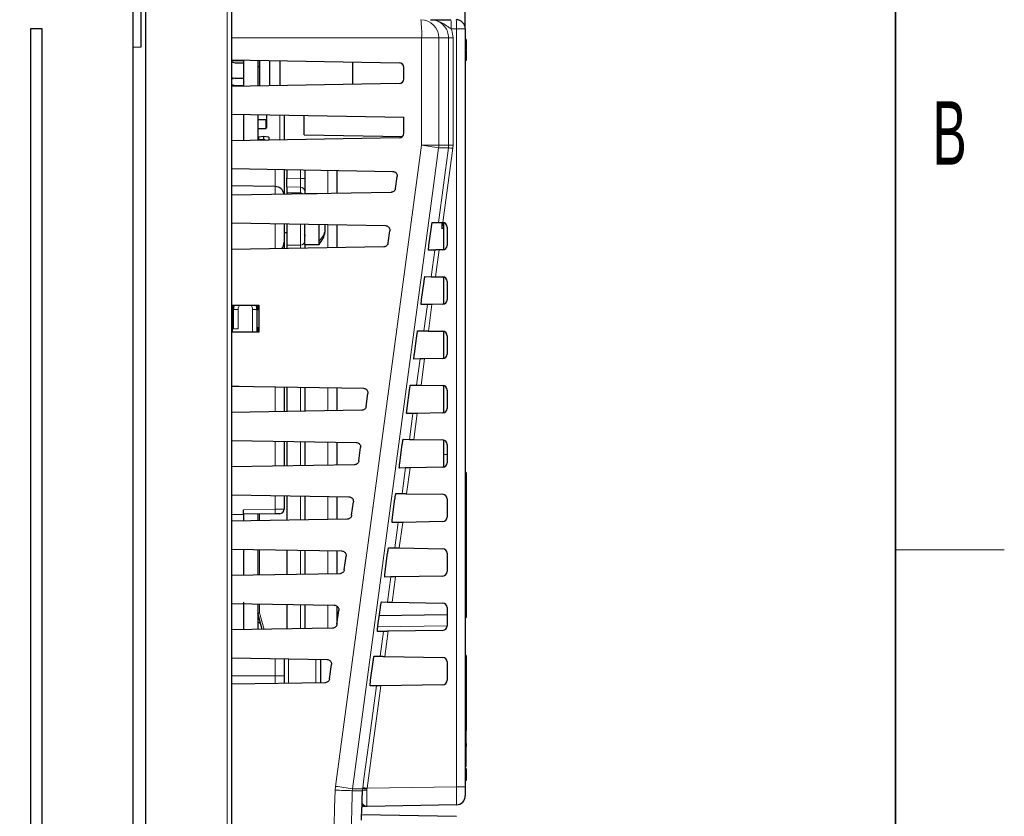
# Model space of a CAD drawing. Header units: millimetres. Extents: x 5 to 418, y 2 to 292.
# Tile 37 of 38: x 360 to 414, y 178 to 222. Entities that reach past the tile are written whole.
import ezdxf

# ---------------------------------------------------------------- set-up
doc = ezdxf.new("R2010")
doc.units = ezdxf.units.MM
doc.layers.add('SLD-0', color=7, linetype='Continuous')
doc.styles.add('SLDTEXTSTYLE0', font='TXT', dxfattribs={"width": 0.605})
doc.dimstyles.new('SLDDIMSTYLE0', dxfattribs={"dimtxt": 3.5, "dimasz": 3.5, "dimexe": 0, "dimexo": 0.0625, "dimgap": 0.875, "dimtad": 1, "dimlfac": 2, "dimrnd": 1e-09, "dimzin": 12, "dimdsep": 46, "dimtxsty": 'SLDTEXTSTYLE0', "dimsah": 1, "dimcen": 0.09, "dimadec": 0, "dimazin": 3, "dimtfac": 1, "dimtofl": 0, "dimtmove": 0, "dimatfit": 3, "dimfxl": 1, "dimfrac": 2, "dimtolj": 1, "dimtzin": 12, "dimarcsym": 0})

# ---------------------------------------------------------------- blocks, each defined once
blk = doc.blocks.new('_D_13')
at = {"layer": 'SLD-0', "color": 7}
for p, q in [((253.745, 244.252), (253.745, 266.467)), ((384.245, 221.002), (384.245, 266.467)), ((253.745, 265.467), (384.245, 265.467))]:
    blk.add_line(p, q, dxfattribs=at)
for points in [[(253.745, 265.467), (257.245, 265.007), (257.245, 265.927)], [(384.245, 265.467), (380.745, 265.927), (380.745, 265.007)]]:
    blk.add_solid(points, dxfattribs=at)
at = {"layer": 'SLD-0', "color": 7, "insert": (314.985, 269.979), "char_height": 3.5, "attachment_point": 1, "style": 'SLDTEXTSTYLE0'}
blk.add_mtext('261', dxfattribs=at)

msp = doc.modelspace()

# ---------------------------------------------------------------- linework, layer by layer
at = {"color": 7, "linetype": 'Continuous', "lineweight": 25}
for p, q in [((365.8951, 222.5018), (365.8951, 115.0018)), ((366.3451, 220.0018), (366.3451, 222.5018)), ((366.5951, 222.5018), (366.5951, 115.0135)), ((371.3451, 222.5018), (371.3451, 115.25)), ((360.8951, 221.0018), (360.2451, 221.0018)), ((360.2451, 221.0018), (360.2451, 116.5018)), ((360.8951, 116.5018), (360.8951, 221.0018)), ((384.2451, 221.0018), (384.2451, 179.1676)), ((384.2951, 220.3999), (384.2451, 220.3999)), ((384.2951, 220.3999), (384.2951, 219.8499)), ((365.8951, 219.9939), (366.3451, 220.0018)), ((384.2951, 219.8499), (384.2451, 219.8499)), ((384.2951, 219.7999), (384.2451, 219.7999)), ((384.2951, 219.7999), (384.2951, 219.8499)), ((384.2951, 219.7999), (384.2951, 219.2499)), ((371.3451, 219.2843), (380.5995, 219.1228)), ((371.3451, 219.2518), (371.9952, 219.2518)), ((371.3451, 219.1804), (371.5452, 219.1268)), ((371.5452, 219.1268), (371.9952, 219.1268)), ((371.9952, 219.273), (371.9952, 217.8306)), ((372.7952, 219.259), (372.7952, 217.8446)), ((372.8952, 217.8463), (372.8952, 219.2573)), ((373.4552, 217.8561), (373.4552, 219.2475)), ((374.0152, 219.2377), (374.0152, 217.8658)), ((378.0452, 217.9362), (378.0452, 219.1674)), ((384.2951, 219.2499), (384.2451, 219.2499)), ((384.2951, 219.2475), (384.2451, 219.2475)), ((384.2951, 219.2406), (384.2451, 219.2406)), ((372.7952, 218.9268), (372.8952, 218.9268)), ((380.8451, 218.2307), (380.8451, 218.8728)), ((371.49, 218.262), (371.3451, 218.2875)), ((371.5452, 218.2768), (371.3451, 218.2232)), ((380.5995, 217.9808), (371.3451, 217.8192)), ((371.5452, 218.2768), (371.9952, 218.2768)), ((371.3451, 217.9304), (371.5452, 217.8768)), ((371.5452, 217.8768), (371.9952, 217.8768)), ((371.8952, 217.8768), (371.8952, 217.8288)), ((372.7952, 217.8768), (372.8952, 217.8768)), ((371.3451, 216.2843), (380.8451, 216.1185)), ((371.9952, 216.273), (371.9952, 214.8306)), ((372.7952, 216.259), (372.7952, 214.8446)), ((372.7952, 216.0018), (373.2452, 216.0018)), ((373.2452, 215.5018), (373.2452, 216.0018)), ((373.2952, 215.5518), (373.2952, 216.2503)), ((374.2451, 216.2337), (374.2451, 214.8699)), ((375.3451, 215.1518), (375.3451, 216.2145)), ((380.8451, 215.2307), (380.8451, 216.1185)), ((372.7952, 215.5018), (373.2452, 215.5018)), ((373.2452, 215.5518), (373.2952, 215.5518)), ((380.5995, 214.9808), (371.3451, 214.8192)), ((373.1952, 214.8768), (372.7952, 214.8768)), ((373.1202, 215.0618), (372.8452, 215.0133)), ((372.8452, 214.8768), (372.8452, 215.0133)), ((373.1202, 214.8768), (373.1202, 215.0618)), ((373.3952, 215.0133), (373.1202, 215.0618)), ((373.1952, 214.8515), (373.1952, 214.8768)), ((373.1952, 214.8768), (373.3255, 214.8538)), ((373.3952, 215.0133), (373.3952, 214.855)), ((375.3451, 215.1518), (380.7749, 215.057)), ((371.3451, 213.2843), (380.2349, 213.1292)), ((374.2451, 213.2337), (374.2451, 211.8699)), ((374.3952, 213.2311), (374.3952, 212.7531)), ((375.3952, 213.2136), (375.3952, 212.743)), ((377.1452, 213.1831), (377.1452, 211.9205)), ((374.3952, 212.2703), (374.3952, 212.7531)), ((375.3952, 212.743), (375.3952, 212.0187)), ((380.3913, 212.1897), (380.4796, 212.846)), ((373.7539, 212.2894), (371.3451, 212.3314)), ((374.3952, 212.2703), (374.3952, 211.9507)), ((375.3952, 212.0187), (375.3952, 211.9018)), ((380.1467, 211.9729), (371.3451, 211.8192)), ((374.3952, 211.9507), (374.3952, 211.8725)), ((375.3952, 211.9018), (376.0741, 211.9018)), ((375.3952, 211.8899), (375.3952, 211.9018)), ((371.3451, 210.2843), (379.8325, 210.1362)), ((374.2451, 210.2337), (374.2451, 209.2141)), ((374.3952, 210.2311), (374.3952, 209.0529)), ((375.3952, 209.1018), (375.3952, 210.2136)), ((376.1802, 209.2894), (376.1802, 210.1999)), ((376.5052, 209.8956), (376.5052, 210.1943)), ((376.5052, 209.8018), (376.5052, 209.8956)), ((377.1452, 210.1831), (377.1452, 208.9205)), ((379.987, 209.1827), (380.0771, 209.853)), ((382.2387, 209.0518), (382.3728, 210.0518)), ((382.4215, 210.3162), (382.7612, 210.3102)), ((382.9326, 209.9933), (383.0451, 209.9933)), ((382.9451, 210.307), (382.9451, 210.252)), ((382.9451, 210.252), (383.0451, 210.252)), ((382.9451, 210.252), (382.9451, 210.1976)), ((382.9451, 210.1976), (383.0451, 210.1976)), ((382.9451, 210.1976), (382.9451, 210.1592)), ((382.9451, 210.1592), (383.0451, 210.1592)), ((382.9451, 209.9974), (383.0451, 209.9974)), ((382.9451, 209.9974), (382.9451, 209.9973)), ((382.9995, 210.3061), (383.0084, 210.3058)), ((383.0451, 210.3011), (383.0451, 208.8025)), ((383.2451, 210.0561), (383.2451, 209.0475)), ((374.2451, 209.7518), (374.3952, 209.7518)), ((376.1802, 209.1018), (376.1802, 209.2894)), ((379.7424, 208.9658), (371.3451, 208.8192)), ((374.2451, 209.2141), (374.2451, 208.8699)), ((374.3952, 209.0529), (374.3952, 208.8725)), ((375.3952, 209.1018), (376.1802, 209.1018)), ((375.3952, 209.1018), (375.3952, 208.9849)), ((375.3952, 208.9849), (375.3952, 208.8899)), ((382.5575, 208.7898), (382.2162, 208.7838)), ((382.7884, 208.7938), (382.8059, 208.7941)), ((382.9995, 208.7975), (382.8059, 208.7941)), ((382.0205, 207.3232), (382.3603, 207.3172)), ((382.6075, 207.3129), (382.59, 207.3132)), ((382.6075, 207.3129), (382.9995, 207.3061)), ((383.0451, 207.3011), (383.0451, 205.8025)), ((381.8365, 206.0518), (381.9705, 207.0518)), ((383.2451, 207.0561), (383.2451, 206.0475)), ((371.3951, 205.7518), (372.8465, 205.7532)), ((371.3951, 204.2517), (371.3951, 205.7518)), ((371.3951, 205.6679), (371.4652, 205.6679)), ((371.3951, 205.4876), (371.4451, 205.4884)), ((371.4451, 204.4266), (371.4451, 205.5139)), ((372.7451, 205.5111), (372.8465, 205.5129)), ((372.7451, 205.5122), (372.7451, 204.2505)), ((372.7952, 205.7531), (372.7952, 205.512)), ((372.8465, 205.7532), (372.8465, 204.2504)), ((382.1547, 205.7828), (381.8133, 205.7768)), ((382.3856, 205.7868), (382.4031, 205.7871)), ((382.9995, 205.7975), (382.4031, 205.7871)), ((371.4451, 204.5151), (371.3951, 204.516)), ((371.6995, 204.4311), (371.3951, 204.4258)), ((372.8465, 204.4907), (372.7451, 204.4924)), ((372.7952, 204.4916), (372.7952, 204.2505)), ((372.8465, 204.2504), (371.3951, 204.2517)), ((381.4342, 203.0518), (381.5683, 204.0518)), ((381.6195, 204.3302), (381.9594, 204.3242)), ((382.2065, 204.3199), (382.1891, 204.3202)), ((382.2065, 204.3199), (382.9995, 204.3061)), ((383.0451, 204.3011), (383.0451, 202.8025)), ((383.2451, 204.0561), (383.2451, 203.0475)), ((381.7519, 202.7757), (381.4105, 202.7698)), ((381.9828, 202.7798), (382.0003, 202.7801)), ((382.9995, 202.7975), (382.0003, 202.7801)), ((371.3451, 201.2843), (378.6252, 201.1573)), ((374.2451, 201.2337), (374.2451, 199.8699)), ((374.3952, 201.2311), (374.3952, 199.8725)), ((375.3952, 201.2136), (375.3952, 199.8899)), ((377.1452, 201.1831), (377.1452, 199.9205)), ((381.2186, 201.3372), (381.5584, 201.3312)), ((381.8056, 201.3269), (381.7882, 201.3272)), ((381.8056, 201.3269), (382.9995, 201.3061)), ((383.0451, 201.3011), (383.0451, 199.8025)), ((378.774, 200.1615), (378.8698, 200.8741)), ((381.0319, 200.0518), (381.166, 201.0518)), ((383.2451, 201.0561), (383.2451, 200.0475)), ((378.5294, 199.9446), (371.3451, 199.8192)), ((381.3491, 199.7687), (381.0076, 199.7627)), ((381.58, 199.7727), (381.5975, 199.773)), ((382.9995, 199.7975), (381.5975, 199.773)), ((371.3451, 198.2843), (378.2227, 198.1643)), ((374.2451, 198.2337), (374.2451, 196.8699)), ((374.3952, 198.2311), (374.3952, 196.8725)), ((375.3952, 198.2136), (375.3952, 196.8899)), ((377.1452, 198.1831), (377.1452, 196.9205)), ((378.3697, 197.1544), (378.4674, 197.8811)), ((380.6296, 197.0518), (380.7637, 198.0518)), ((380.8176, 198.3442), (381.1575, 198.3382)), ((381.4047, 198.3339), (381.3873, 198.3342)), ((381.4047, 198.3339), (382.9995, 198.3061)), ((383.0451, 198.3011), (383.0451, 197.5018)), ((383.2451, 198.0561), (383.2451, 197.0475)), ((383.0451, 197.5018), (383.0451, 196.8025)), ((378.125, 196.9376), (371.3451, 196.8192)), ((380.9463, 196.7617), (380.6048, 196.7557)), ((381.1772, 196.7657), (381.1946, 196.766)), ((382.9995, 196.7975), (381.1946, 196.766)), ((384.2951, 196.5018), (384.2451, 196.5018)), ((384.2951, 196.5018), (384.2951, 196.0018)), ((384.2951, 196.0018), (384.2951, 189.0018)), ((371.3451, 195.2843), (377.8203, 195.1713)), ((374.2451, 195.2337), (374.2451, 194.4867)), ((374.3952, 195.2311), (374.3952, 193.8725)), ((375.3952, 195.2136), (375.3952, 193.8899)), ((377.1452, 195.1831), (377.1452, 193.9205)), ((380.4166, 195.3512), (380.7566, 195.3452)), ((381.0038, 195.3409), (380.9863, 195.3412)), ((381.0038, 195.3409), (382.9995, 195.3061)), ((377.9653, 194.1474), (378.0649, 194.8882)), ((380.2274, 194.0518), (380.3615, 195.0518)), ((383.2451, 195.0561), (383.2451, 194.0475)), ((371.3451, 194.1971), (371.9951, 194.2018)), ((371.9951, 194.2018), (371.9951, 194.4517)), ((373.7539, 194.2325), (371.9951, 194.2018)), ((371.9951, 194.2018), (371.9951, 193.8306)), ((371.9952, 194.2018), (371.9952, 193.8306)), ((372.7952, 194.2158), (372.7952, 193.8446)), ((373.9995, 194.2368), (373.7539, 194.2325)), ((377.7207, 193.9305), (371.3451, 193.8192)), ((380.5435, 193.7546), (380.2019, 193.7487)), ((380.7743, 193.7587), (380.7918, 193.759)), ((382.9995, 193.7975), (380.7918, 193.759)), ((371.3451, 192.2843), (377.4178, 192.1783)), ((371.9951, 192.273), (371.9951, 190.8306)), ((371.9952, 192.273), (371.9952, 190.8306)), ((372.7952, 192.259), (372.7952, 190.8446)), ((374.3952, 192.2311), (374.3952, 190.8725)), ((375.3952, 192.2136), (375.3952, 190.8899)), ((377.1452, 192.1831), (377.1452, 190.9205)), ((377.561, 191.1403), (377.6625, 191.8952)), ((379.8251, 191.0518), (379.9592, 192.0518)), ((380.0157, 192.3582), (380.3557, 192.3522)), ((380.6028, 192.3479), (380.5854, 192.3482)), ((380.6028, 192.3479), (382.9995, 192.3061)), ((383.2451, 192.0561), (383.2451, 191.0475)), ((377.3163, 190.9235), (371.3451, 190.8192)), ((382.9995, 190.7975), (380.389, 190.7519)), ((380.1407, 190.7476), (379.7991, 190.7416)), ((380.3715, 190.7516), (380.389, 190.7519)), ((371.3451, 189.2843), (377.0154, 189.1854)), ((371.9951, 189.3518), (371.9951, 187.8306)), ((371.9952, 189.273), (371.9952, 187.8306)), ((372.7952, 189.259), (372.7952, 187.8446)), ((374.3952, 189.2311), (374.3952, 187.8725)), ((375.3952, 189.2136), (375.3952, 187.8899)), ((379.6147, 189.3652), (379.9547, 189.3592)), ((380.2019, 189.3549), (380.1845, 189.3552)), ((380.2019, 189.3549), (382.9995, 189.3061)), ((371.9951, 188.7668), (371.9952, 188.7668)), ((373.0372, 187.8488), (372.7986, 188.7391)), ((377.1452, 189.1427), (377.1452, 188.0968)), ((377.1566, 188.1332), (377.26, 188.9022)), ((379.4228, 188.0518), (379.5569, 189.0518)), ((383.2451, 188.6589), (379.4955, 188.5934)), ((383.2451, 189.0561), (383.2451, 188.0475)), ((384.2951, 189.0018), (384.2951, 188.5018)), ((372.7952, 188.4779), (372.8587, 188.4779)), ((372.7952, 188.4381), (372.8793, 188.4381)), ((372.7952, 188.2268), (372.9359, 188.2268)), ((372.8587, 188.4779), (372.8587, 188.5148)), ((372.8587, 188.4879), (372.8663, 188.4866)), ((384.2951, 188.5018), (384.2451, 188.5018)), ((376.912, 187.9164), (371.3451, 187.8192)), ((379.7379, 187.7406), (379.3962, 187.7346)), ((382.9995, 187.7975), (379.9862, 187.7449)), ((371.3451, 186.2843), (376.6129, 186.1924)), ((374.2451, 186.2337), (374.2451, 185.2873)), ((376.2451, 186.1988), (376.2451, 184.9048)), ((376.7523, 185.1262), (376.8575, 185.9092)), ((379.0205, 185.0518), (379.1546, 186.0518)), ((379.2137, 186.3722), (379.5538, 186.3662)), ((379.801, 186.3619), (382.9995, 186.3061)), ((383.2451, 186.0561), (383.2451, 185.0475)), ((384.2951, 186.4018), (384.2451, 186.4018)), ((384.2951, 186.4018), (384.2951, 186.1643)), ((384.2951, 186.1643), (384.2951, 182.2672)), ((376.5076, 184.9094), (371.3451, 184.8192)), ((374.2451, 185.2873), (374.2451, 184.8699)), ((379.3351, 184.7335), (378.9934, 184.7276)), ((382.9995, 184.7975), (379.5834, 184.7379)), ((384.2951, 181.5547), (384.2951, 182.2672)), ((384.2951, 181.5547), (384.2451, 181.5547)), ((384.2951, 181.5547), (384.2951, 181.3797)), ((384.2951, 181.3797), (384.2451, 181.3797)), ((384.2951, 180.2797), (384.2951, 181.3797)), ((384.2951, 180.2797), (384.2451, 180.2797)), ((384.2951, 180.2656), (384.2451, 180.2656)), ((384.2951, 180.1781), (384.2951, 180.0018)), ((384.2951, 180.0018), (384.2951, 179.5018)), ((384.2951, 179.5018), (384.2451, 179.5018)), ((384.2451, 179.1676), (384.2451, 178.6677)), ((383.7539, 178.1678), (378.8208, 178.0817)), ((378.5227, 177.6259), (383.7539, 177.5346))]:
    msp.add_line(p, q, dxfattribs=at)
at = {"color": 7, "linetype": 'Continuous', "lineweight": 18}
for p, q in [((371.1082, 115.25), (371.1082, 222.5018)), ((383.7539, 221.0018), (383.4637, 221.0018)), ((383.7539, 179.1676), (383.7539, 221.0018)), ((383.7539, 221.0018), (384.2451, 221.0018)), ((381.8357, 220.5018), (371.3451, 220.5018)), ((381.8357, 214.5684), (381.8357, 220.5018)), ((382.7817, 220.5018), (381.8357, 220.5018)), ((382.7817, 220.5018), (382.7817, 214.5684)), ((383.3227, 220.5018), (382.7817, 220.5018)), ((383.3227, 214.5684), (383.3227, 220.5018)), ((383.5682, 220.5018), (383.3227, 220.5018)), ((383.5682, 220.5018), (383.5682, 214.5684)), ((373.9995, 214.8656), (373.9995, 216.238)), ((382.7817, 214.5684), (381.8357, 214.5684)), ((382.7612, 210.3102), (383.3138, 214.4358)), ((383.3138, 214.4358), (382.7729, 214.4358)), ((382.7817, 214.5684), (383.3227, 214.5684)), ((383.5571, 214.4026), (383.0084, 210.3058)), ((383.3138, 214.4358), (383.3227, 214.5684)), ((383.5682, 214.5684), (383.3227, 214.5684)), ((383.5682, 214.5684), (383.5571, 214.4026)), ((373.7539, 212.2894), (373.7539, 213.2423)), ((375.1496, 212.743), (375.1496, 213.2179)), ((376.654, 211.9119), (376.654, 213.1917)), ((374.3952, 212.7531), (375.1496, 212.743)), ((375.1496, 212.743), (375.3952, 212.743)), ((373.7539, 211.8613), (373.7539, 212.2894)), ((375.1496, 212.2602), (374.3952, 212.2703)), ((375.1496, 211.938), (375.1496, 212.2602)), ((375.1496, 211.938), (374.3952, 211.9507)), ((375.1496, 211.8856), (375.1496, 211.938)), ((373.7539, 208.8613), (373.7539, 210.2423)), ((375.1496, 209.0656), (375.1496, 210.2179)), ((376.654, 208.9119), (376.654, 210.1917)), ((375.1496, 209.0656), (374.3952, 209.0529)), ((375.1496, 208.8856), (375.1496, 209.0656)), ((382.3603, 207.3172), (382.5575, 208.7898)), ((382.8059, 208.7941), (382.6075, 207.3129)), ((371.6995, 205.5139), (371.4451, 205.5139)), ((371.6995, 205.5139), (371.6995, 204.4311)), ((372.4995, 204.2507), (372.4995, 205.5122)), ((372.4995, 205.5122), (372.7451, 205.5122)), ((381.9594, 204.3242), (382.1547, 205.7828)), ((382.4031, 205.7871), (382.2065, 204.3199)), ((381.5584, 201.3312), (381.7519, 202.7757)), ((382.0003, 202.7801), (381.8056, 201.3269)), ((371.7707, 201.2769), (371.3451, 201.2695)), ((373.7539, 199.8613), (373.7539, 201.2423)), ((375.1496, 199.8856), (375.1496, 201.2179)), ((376.654, 199.9119), (376.654, 201.1917)), ((381.1575, 198.3382), (381.3491, 199.7687)), ((381.5975, 199.773), (381.4047, 198.3339)), ((373.7539, 196.8613), (373.7539, 198.2423)), ((375.1496, 196.8856), (375.1496, 198.2179)), ((376.654, 196.9119), (376.654, 198.1917)), ((383.0451, 197.5018), (383.2451, 197.5018)), ((380.7566, 195.3452), (380.9463, 196.7617)), ((381.1946, 196.766), (381.0038, 195.3409)), ((384.2951, 196.0018), (384.2451, 196.0018)), ((373.7539, 194.4824), (373.7539, 195.2423)), ((375.1496, 193.8856), (375.1496, 195.2179)), ((376.654, 193.9119), (376.654, 195.1917)), ((371.9951, 194.4517), (373.7539, 194.4824)), ((372.8935, 194.2175), (372.8935, 193.8463)), ((373.7539, 194.4824), (374.2451, 194.4867)), ((380.3557, 192.3522), (380.5435, 193.7546)), ((380.7918, 193.759), (380.6028, 192.3479)), ((372.8935, 192.2573), (372.8935, 190.8463)), ((375.1496, 190.8856), (375.1496, 192.2179)), ((376.654, 190.9119), (376.654, 192.1917)), ((379.9547, 189.3592), (380.1407, 190.7476)), ((380.389, 190.7519), (380.2019, 189.3549)), ((372.8935, 189.2573), (372.8935, 188.765)), ((375.1496, 187.8856), (375.1496, 189.2179)), ((376.654, 187.9119), (376.654, 189.1917)), ((372.8935, 188.765), (372.7952, 188.765)), ((372.8935, 188.765), (373.1385, 187.8505)), ((384.2951, 189.0018), (384.2451, 189.0018)), ((379.4159, 187.997), (383.2451, 188.0501)), ((379.5538, 186.3662), (379.7379, 187.7406)), ((379.9862, 187.7449), (379.801, 186.3619)), ((373.7539, 185.2873), (373.7539, 186.2423)), ((374.4908, 186.2294), (374.4908, 184.8741)), ((375.9995, 184.9005), (375.9995, 186.2031)), ((384.2951, 186.1643), (384.2451, 186.1643)), ((373.7539, 185.2873), (371.3451, 185.2873)), ((373.7539, 184.8613), (373.7539, 185.2873)), ((374.2451, 185.2873), (373.7539, 185.2873)), ((379.5834, 184.7379), (378.8257, 179.0816)), ((384.2951, 182.2672), (384.2451, 182.2672)), ((384.2951, 180.0018), (384.2451, 180.0018)), ((377.0793, 179.1868), (377.0623, 178.9763)), ((378.0079, 178.9489), (378.0165, 179.0542)), ((378.5661, 178.9489), (378.0079, 178.9489)), ((378.0165, 179.0542), (378.5744, 179.0542)), ((378.5661, 178.9489), (378.5744, 179.0542)), ((378.5744, 179.0542), (378.5824, 179.1147)), ((378.8175, 179.0331), (378.8111, 178.9699)), ((378.8257, 179.0816), (378.8175, 179.0331)), ((378.8257, 179.0816), (383.7539, 179.1676)), ((384.2451, 179.1676), (383.7539, 179.1676))]:
    msp.add_line(p, q, dxfattribs=at)
at = {"color": 7, "linetype": 'Continuous', "lineweight": 18, "flags": 128}
for points in [[(377.0793, 179.1868), (379.4567, 196.8713), (381.8357, 214.5684)], [(382.7729, 214.4358), (382.5065, 212.4536), (381.4407, 204.5252), (378.0165, 179.0542)], [(378.5824, 179.1147), (378.6488, 179.6103), (378.9144, 181.5926), (379.3351, 184.7335)]]:
    msp.add_lwpolyline(points, dxfattribs=at)
at = {"color": 7, "linetype": 'Continuous', "lineweight": 18}
for centre, radius, start, end in [((377.0196, 220.7511), 4.8225, 357.0366, 8.95519), ((381.7825, 220.5026), 0.9992, 359.9534, 89.95332), ((376.2948, 221.1267), 7.17, 359.00137, 2.99833), ((376.585, 221.1267), 7.17, 359.00137, 2.99833), ((376.9786, 176.866), 38.014, 81.23249, 82.6592), ((381.7801, 214.5684), 1.0016, 352.39125, 0.00004), ((387.272, 242.5713), 28.4126, 261.99215, 262.4873), ((375.1496, 212.0145), 0.2457, 0.98724, 89.999), ((375.1458, 211.6828), 0.2552, 53.61313, 89.15753), ((375.1496, 209.3113), 0.2457, 270.001, 359.01276), ((375.1605, 208.985), 0.2348, 336.00821, 359.95601), ((372.0495, 205.5139), 0.35, 137.09321, 180), ((372.1495, 205.5122), 0.35, 0, 43.42391), ((370.172, 194.3575), 3.5841, 358.00162, 1.99838), ((374.27, 183.5339), 5.4091, 104.74254, 105.78395), ((372.1928, -5.7693), 184.8098, 88.196866, 88.49015), ((372.2101, 141.4016), 38.0977, 81.23359, 82.65708), ((378.74, 178.3596), 0.6144, 83.36096, 106.44136), ((378.5715, 177.6095), 1.4447, 80.19967, 89.88792), ((382.5446, 207.2798), 28.4424, 261.99229, 262.48692), ((378.4428, 178.2963), 0.2249, 297.7662, 327.94202)]:
    msp.add_arc(centre, radius, start, end, dxfattribs=at)
at = {"color": 7, "linetype": 'Continuous', "lineweight": 25}
for centre, radius, start, end in [((383.7451, 221.0018), 0.5, 0, 90), ((380.5951, 218.8728), 0.25, 0, 89), ((380.5951, 218.2307), 0.25, 271, 0), ((380.5951, 215.2307), 0.25, 271, 0), ((373.7451, 211.7894), 0.5, 9.24322, 89), ((382.9951, 210.0561), 0.25, 0, 86.96883), ((373.7451, 209.2141), 0.5, 316.09762, 0), ((382.9951, 209.0475), 0.25, 271, 0), ((382.9951, 207.0561), 0.25, 0, 89), ((382.9951, 206.0475), 0.25, 271, 0), ((372.0451, 205.5139), 0.6, 156.62907, 180), ((372.1451, 205.5122), 0.6, 360, 23.66707), ((382.9951, 204.0561), 0.25, 0, 89), ((382.9951, 203.0475), 0.25, 271, 0), ((382.9951, 201.0561), 0.25, 0, 89), ((382.9951, 200.0475), 0.25, 271, 0), ((382.9951, 198.0561), 0.25, 0, 89), ((382.9951, 197.0475), 0.25, 271, 0), ((382.9951, 195.0561), 0.25, 0, 89), ((373.9951, 194.4867), 0.25, 271, 0), ((382.9951, 194.0475), 0.25, 271, 0), ((382.9951, 192.0561), 0.25, 0, 89), ((382.9951, 191.0475), 0.25, 271, 0), ((382.9951, 189.0561), 0.25, 0, 89), ((372.8952, 188.765), 0.1, 180, 195), ((382.9951, 188.0475), 0.25, 271, 0), ((382.9951, 186.0561), 0.25, 0, 89), ((382.9951, 185.0475), 0.25, 271, 0), ((383.7451, 178.6677), 0.5, 271, 0)]:
    msp.add_arc(centre, radius, start, end, dxfattribs=at)
at = {"color": 7, "linetype": 'Continuous', "lineweight": 18}
for centre, major_axis, ratio, start_param, end_param in [((375.1452, 212.7432), (-0.0033, 0.5001), 0.0087219, 3.4032168, 4.71198), ((383.7451, 179.1678), (-0.0087, 1), 0.0087242, 3.1416688, 4.7121605)]:
    msp.add_ellipse(centre, major_axis=major_axis, ratio=ratio, start_param=start_param, end_param=end_param, dxfattribs=at)
at = {"color": 7, "linetype": 'Continuous', "lineweight": 25}
for points, knots in [([(382.3212, 221.5018), (382.322, 221.5018), (382.4465, 221.5018), (382.6622, 221.5018), (383.0556, 221.5018), (383.3271, 221.5018), (383.455, 221.5018)], [0, 0, 0, 0, 0.0027358, 0.4256206, 0.7295672, 1, 1, 1, 1]), ([(380.2349, 213.1292), (380.2633, 213.1259), (380.3199, 213.1193), (380.3947, 213.0745), (380.4503, 213.0096), (380.4827, 212.9296), (380.4806, 212.8737), (380.4796, 212.846)], [0, 0, 0, 0, 0.20165256, 0.40332545, 0.60440835, 0.8042902, 1, 1, 1, 1]), ([(380.3913, 212.1897), (380.3849, 212.1623), (380.3719, 212.1075), (380.3194, 212.0392), (380.249, 211.9913), (380.1874, 211.9745), (380.153, 211.9731), (380.1467, 211.9729)], [0, 0, 0, 0, 0.2359147, 0.471797, 0.7085457, 0.9467446, 1, 1, 1, 1]), ([(379.8325, 210.1362), (379.8608, 210.1329), (379.9175, 210.1263), (379.9923, 210.0815), (380.0479, 210.0166), (380.0802, 209.9367), (380.0782, 209.8807), (380.0771, 209.853)], [0, 0, 0, 0, 0.2016552, 0.4033307, 0.6044153, 0.8042968, 1, 1, 1, 1]), ([(382.3728, 210.0518), (382.3744, 210.0635), (382.3801, 210.1051), (382.3905, 210.1747), (382.4031, 210.2479), (382.4136, 210.2983), (382.4192, 210.3152), (382.4211, 210.316), (382.4215, 210.3162)], [0, 0, 0, 0, 0.0850535, 0.30199052, 0.51961151, 0.73676938, 0.95223374, 1, 1, 1, 1]), ([(382.7612, 210.3102), (382.7649, 210.3102), (382.7723, 210.31), (382.8177, 210.3092), (382.8828, 210.3081), (382.9478, 210.307), (382.9877, 210.3063), (382.9995, 210.3061)], [0, 0, 0, 0, 0.225254, 0.4504807, 0.6764687, 0.9039241, 1, 1, 1, 1]), ([(382.9451, 210.1498), (382.9451, 210.1424), (382.9451, 210.1125), (382.9451, 210.0655), (382.9451, 210.0166), (382.9451, 210.0038), (382.9451, 209.9974)], [0, 0, 0, 0, 0.1133479, 0.4582864, 0.7292816, 1, 1, 1, 1]), ([(375.3427, 209.6841), (375.357, 209.6663), (375.3879, 209.6277), (375.3927, 209.5783), (375.3952, 209.5518)], [0, 0, 0, 0, 0.4623604, 1, 1, 1, 1]), ([(376.1802, 209.1027), (376.259, 209.2078), (376.4165, 209.4182), (376.4757, 209.6742), (376.5052, 209.8022)], [0, 0, 0, 0, 0.5, 1, 1, 1, 1]), ([(379.987, 209.1827), (379.9805, 209.1552), (379.9676, 209.1004), (379.915, 209.0322), (379.8447, 208.9843), (379.783, 208.9675), (379.7486, 208.9661), (379.7424, 208.9658)], [0, 0, 0, 0, 0.23591216, 0.47179193, 0.70853945, 0.94673944, 1, 1, 1, 1]), ([(382.2162, 208.7838), (382.2157, 208.7843), (382.2138, 208.7859), (382.2133, 208.8076), (382.2168, 208.8609), (382.2242, 208.9353), (382.2323, 209.003), (382.2375, 209.0422), (382.2387, 209.0518)], [0, 0, 0, 0, 0.08198317, 0.29414664, 0.50565107, 0.71755185, 0.93103295, 1, 1, 1, 1]), ([(382.8059, 208.7941), (382.7772, 208.7936), (382.72, 208.7926), (382.6445, 208.7913), (382.5884, 208.7903), (382.562, 208.7899), (382.5586, 208.7898), (382.5575, 208.7898)], [0, 0, 0, 0, 0.2249122, 0.4498651, 0.6736204, 0.8949376, 1, 1, 1, 1]), ([(381.9705, 207.0518), (381.9722, 207.0643), (381.9781, 207.1075), (381.989, 207.1793), (382.0018, 207.2541), (382.0126, 207.3054), (382.0182, 207.3223), (382.0202, 207.323), (382.0205, 207.3232)], [0, 0, 0, 0, 0.0885369, 0.3054942, 0.5231207, 0.7402623, 0.9556958, 1, 1, 1, 1]), ([(382.3603, 207.3172), (382.364, 207.3172), (382.3713, 207.317), (382.4168, 207.3162), (382.4819, 207.3151), (382.5497, 207.3139), (382.5926, 207.3132), (382.6075, 207.3129)], [0, 0, 0, 0, 0.2200079, 0.4399891, 0.6607138, 0.8828719, 1, 1, 1, 1]), ([(381.8133, 205.7768), (381.8128, 205.7773), (381.8109, 205.779), (381.8104, 205.8019), (381.814, 205.8569), (381.8217, 205.9336), (381.8299, 206.0027), (381.8352, 206.0424), (381.8365, 206.0518)], [0, 0, 0, 0, 0.0853594, 0.2975052, 0.5090059, 0.7209231, 0.9344343, 1, 1, 1, 1]), ([(382.4031, 205.7871), (382.3744, 205.7866), (382.3172, 205.7856), (382.2417, 205.7843), (382.1856, 205.7833), (382.1592, 205.7828), (382.1558, 205.7828), (382.1547, 205.7828)], [0, 0, 0, 0, 0.2249182, 0.4498771, 0.6736383, 0.8949613, 1, 1, 1, 1]), ([(381.5683, 204.0518), (381.5701, 204.0651), (381.5762, 204.1099), (381.5874, 204.1839), (381.6005, 204.2603), (381.6116, 204.3125), (381.6173, 204.3293), (381.6192, 204.33), (381.6195, 204.3302)], [0, 0, 0, 0, 0.09184091, 0.30881742, 0.52644914, 0.74357514, 0.95897955, 1, 1, 1, 1]), ([(381.9594, 204.3242), (381.9631, 204.3242), (381.9704, 204.324), (382.0158, 204.3232), (382.081, 204.3221), (382.1488, 204.3209), (382.1917, 204.3202), (382.2065, 204.3199)], [0, 0, 0, 0, 0.2200138, 0.4400009, 0.6607316, 0.8828958, 1, 1, 1, 1]), ([(381.4105, 202.7698), (381.4099, 202.7703), (381.408, 202.7721), (381.4075, 202.7962), (381.4113, 202.853), (381.4192, 202.9319), (381.4276, 203.0023), (381.433, 203.0427), (381.4342, 203.0518)], [0, 0, 0, 0, 0.0885636, 0.3006931, 0.5121907, 0.724124, 0.9376639, 1, 1, 1, 1]), ([(382.0003, 202.7801), (381.9716, 202.7796), (381.9144, 202.7786), (381.8389, 202.7772), (381.7828, 202.7763), (381.7564, 202.7758), (381.753, 202.7757), (381.7519, 202.7757)], [0, 0, 0, 0, 0.2249241, 0.449889, 0.6736562, 0.8949851, 1, 1, 1, 1]), ([(378.6252, 201.1573), (378.6535, 201.154), (378.7102, 201.1474), (378.785, 201.1026), (378.8406, 201.0376), (378.8729, 200.9577), (378.8708, 200.9018), (378.8698, 200.8741)], [0, 0, 0, 0, 0.201663, 0.4033465, 0.6044361, 0.8043168, 1, 1, 1, 1]), ([(381.166, 201.0518), (381.1679, 201.0659), (381.1743, 201.1123), (381.1858, 201.1885), (381.1993, 201.2665), (381.2106, 201.3197), (381.2163, 201.3364), (381.2183, 201.3371), (381.2186, 201.3372)], [0, 0, 0, 0, 0.09497923, 0.31197387, 0.5296104, 0.74672165, 0.96209856, 1, 1, 1, 1]), ([(381.5584, 201.3312), (381.5621, 201.3312), (381.5695, 201.331), (381.6149, 201.3302), (381.6801, 201.3291), (381.7479, 201.3279), (381.7908, 201.3272), (381.8056, 201.3269)], [0, 0, 0, 0, 0.2200197, 0.4400127, 0.6607494, 0.8829196, 1, 1, 1, 1]), ([(378.774, 200.1615), (378.7675, 200.1341), (378.7546, 200.0793), (378.702, 200.011), (378.6317, 199.9631), (378.57, 199.9463), (378.5356, 199.9449), (378.5294, 199.9446)], [0, 0, 0, 0, 0.2359045, 0.4717765, 0.7085205, 0.946724, 1, 1, 1, 1]), ([(381.0076, 199.7627), (381.007, 199.7633), (381.005, 199.7653), (381.0046, 199.7905), (381.0085, 199.849), (381.0167, 199.9302), (381.0253, 200.002), (381.0307, 200.0429), (381.0319, 200.0518)], [0, 0, 0, 0, 0.09160861, 0.30372316, 0.51521826, 0.7271671, 0.94073463, 1, 1, 1, 1]), ([(381.5975, 199.773), (381.5688, 199.7725), (381.5116, 199.7715), (381.4361, 199.7702), (381.38, 199.7692), (381.3536, 199.7688), (381.3502, 199.7687), (381.3491, 199.7687)], [0, 0, 0, 0, 0.22493012, 0.44990096, 0.67367408, 0.89500887, 1, 1, 1, 1]), ([(378.2227, 198.1643), (378.2511, 198.161), (378.3077, 198.1544), (378.3825, 198.1096), (378.4381, 198.0447), (378.4705, 197.9648), (378.4684, 197.9088), (378.4674, 197.8811)], [0, 0, 0, 0, 0.2016656, 0.4033518, 0.604443, 0.8043234, 1, 1, 1, 1]), ([(380.7637, 198.0518), (380.7658, 198.0667), (380.7723, 198.1147), (380.7842, 198.1931), (380.798, 198.2727), (380.8095, 198.3268), (380.8153, 198.3434), (380.8173, 198.3441), (380.8176, 198.3442)], [0, 0, 0, 0, 0.097964, 0.3149759, 0.5326169, 0.7497141, 0.965065, 1, 1, 1, 1]), ([(381.1575, 198.3382), (381.1612, 198.3382), (381.1686, 198.338), (381.214, 198.3372), (381.2792, 198.3361), (381.3469, 198.3349), (381.3899, 198.3342), (381.4047, 198.3339)], [0, 0, 0, 0, 0.2200256, 0.4400245, 0.6607672, 0.8829435, 1, 1, 1, 1]), ([(378.3697, 197.1544), (378.3632, 197.127), (378.3502, 197.0722), (378.2977, 197.0039), (378.2274, 196.956), (378.1657, 196.9393), (378.1313, 196.9378), (378.125, 196.9376)], [0, 0, 0, 0, 0.235902, 0.4717714, 0.7085142, 0.9467189, 1, 1, 1, 1]), ([(380.6048, 196.7557), (380.6041, 196.7563), (380.6021, 196.7584), (380.6017, 196.7847), (380.6058, 196.8451), (380.6142, 196.9285), (380.623, 197.0017), (380.6285, 197.0431), (380.6296, 197.0518)], [0, 0, 0, 0, 0.0945061, 0.3066068, 0.5181, 0.730064, 0.9436579, 1, 1, 1, 1]), ([(381.1946, 196.766), (381.166, 196.7655), (381.1088, 196.7645), (381.0333, 196.7632), (380.9772, 196.7622), (380.9508, 196.7617), (380.9474, 196.7617), (380.9463, 196.7617)], [0, 0, 0, 0, 0.2249361, 0.4499129, 0.673692, 0.8950327, 1, 1, 1, 1]), ([(377.8203, 195.1713), (377.8486, 195.168), (377.9053, 195.1615), (377.9801, 195.1166), (378.0357, 195.0517), (378.068, 194.9718), (378.0659, 194.9158), (378.0649, 194.8882)], [0, 0, 0, 0, 0.2016683, 0.4033571, 0.60445, 0.8043301, 1, 1, 1, 1]), ([(380.3615, 195.0518), (380.3636, 195.0675), (380.3704, 195.1171), (380.3826, 195.1977), (380.3967, 195.2789), (380.4085, 195.3339), (380.4143, 195.3505), (380.4164, 195.3511), (380.4166, 195.3512)], [0, 0, 0, 0, 0.1008064, 0.31783448, 0.5354797, 0.75256356, 0.96788978, 1, 1, 1, 1]), ([(380.7566, 195.3452), (380.7603, 195.3452), (380.7677, 195.345), (380.8131, 195.3442), (380.8782, 195.3431), (380.946, 195.3419), (380.9889, 195.3412), (381.0038, 195.3409)], [0, 0, 0, 0, 0.2200315, 0.4400364, 0.6607851, 0.8829674, 1, 1, 1, 1]), ([(377.9653, 194.1474), (377.9588, 194.12), (377.9459, 194.0652), (377.8934, 193.9969), (377.823, 193.949), (377.7613, 193.9322), (377.727, 193.9308), (377.7207, 193.9305)], [0, 0, 0, 0, 0.2358994, 0.4717662, 0.7085078, 0.9467137, 1, 1, 1, 1]), ([(380.2019, 193.7487), (380.2013, 193.7494), (380.1991, 193.7516), (380.1988, 193.779), (380.203, 193.8411), (380.2117, 193.9268), (380.2207, 194.0014), (380.2263, 194.0434), (380.2274, 194.0518)], [0, 0, 0, 0, 0.0972666, 0.3093545, 0.5208462, 0.7328249, 0.9464441, 1, 1, 1, 1]), ([(380.7918, 193.759), (380.7632, 193.7585), (380.706, 193.7575), (380.6305, 193.7561), (380.5744, 193.7552), (380.548, 193.7547), (380.5446, 193.7546), (380.5435, 193.7546)], [0, 0, 0, 0, 0.2249421, 0.449925, 0.67371, 0.8950566, 1, 1, 1, 1]), ([(377.4178, 192.1783), (377.4462, 192.1751), (377.5028, 192.1685), (377.5776, 192.1236), (377.6332, 192.0587), (377.6656, 191.9788), (377.6635, 191.9229), (377.6625, 191.8952)], [0, 0, 0, 0, 0.2016709, 0.4033624, 0.604457, 0.8043368, 1, 1, 1, 1]), ([(379.9592, 192.0518), (379.9615, 192.0683), (379.9684, 192.1195), (379.981, 192.2023), (379.9954, 192.2851), (380.0075, 192.341), (380.0134, 192.3575), (380.0154, 192.3581), (380.0157, 192.3582)], [0, 0, 0, 0, 0.1035163, 0.3205598, 0.538209, 0.7552801, 0.970583, 1, 1, 1, 1]), ([(380.3557, 192.3522), (380.3594, 192.3522), (380.3667, 192.352), (380.4122, 192.3512), (380.4773, 192.3501), (380.5451, 192.3489), (380.588, 192.3482), (380.6028, 192.3479)], [0, 0, 0, 0, 0.2200375, 0.4400482, 0.660803, 0.8829914, 1, 1, 1, 1]), ([(377.561, 191.1403), (377.5545, 191.1129), (377.5416, 191.0581), (377.489, 190.9898), (377.4187, 190.9419), (377.357, 190.9251), (377.3226, 190.9237), (377.3163, 190.9235)], [0, 0, 0, 0, 0.2358969, 0.471761, 0.7085014, 0.9467085, 1, 1, 1, 1]), ([(379.7991, 190.7416), (379.7984, 190.7424), (379.7962, 190.7447), (379.7959, 190.7733), (379.8003, 190.8372), (379.8092, 190.925), (379.8184, 191.0011), (379.824, 191.0436), (379.8251, 191.0518)], [0, 0, 0, 0, 0.0998996, 0.3119756, 0.5234662, 0.7354592, 0.9491028, 1, 1, 1, 1]), ([(380.389, 190.7519), (380.3604, 190.7514), (380.3032, 190.7504), (380.2277, 190.7491), (380.1716, 190.7481), (380.1452, 190.7477), (380.1418, 190.7476), (380.1407, 190.7476)], [0, 0, 0, 0, 0.2249481, 0.449937, 0.673728, 0.8950805, 1, 1, 1, 1]), ([(377.0154, 189.1854), (377.0437, 189.1821), (377.1003, 189.1755), (377.1752, 189.1307), (377.2308, 189.0657), (377.2631, 188.9858), (377.261, 188.9299), (377.26, 188.9022)], [0, 0, 0, 0, 0.2016736, 0.4033677, 0.6044641, 0.8043436, 1, 1, 1, 1]), ([(379.5569, 189.0518), (379.5593, 189.0691), (379.5665, 189.1219), (379.5794, 189.2069), (379.5942, 189.2913), (379.6064, 189.3481), (379.6124, 189.3646), (379.6145, 189.3651), (379.6147, 189.3652)], [0, 0, 0, 0, 0.1061028, 0.323161, 0.5408139, 0.7578729, 0.9731535, 1, 1, 1, 1]), ([(379.9547, 189.3592), (379.9584, 189.3592), (379.9658, 189.359), (380.0112, 189.3582), (380.0764, 189.3571), (380.1442, 189.3559), (380.1871, 189.3552), (380.2019, 189.3549)], [0, 0, 0, 0, 0.2200434, 0.4400601, 0.6608209, 0.8830154, 1, 1, 1, 1]), ([(377.1566, 188.1332), (377.1501, 188.1058), (377.1372, 188.051), (377.0846, 187.9828), (377.0143, 187.9349), (376.9526, 187.9181), (376.9182, 187.9167), (376.912, 187.9164)], [0, 0, 0, 0, 0.2358943, 0.4717558, 0.708495, 0.9467033, 1, 1, 1, 1]), ([(379.3962, 187.7346), (379.3955, 187.7354), (379.3932, 187.7379), (379.393, 187.7676), (379.3975, 187.8333), (379.4067, 187.9233), (379.416, 188.0008), (379.4218, 188.0438), (379.4228, 188.0518)], [0, 0, 0, 0, 0.1024138, 0.3144788, 0.5259687, 0.7379756, 0.9516424, 1, 1, 1, 1]), ([(379.9862, 187.7449), (379.9576, 187.7444), (379.9004, 187.7434), (379.8248, 187.7421), (379.7688, 187.7411), (379.7424, 187.7406), (379.739, 187.7406), (379.7379, 187.7406)], [0, 0, 0, 0, 0.2249541, 0.449949, 0.673746, 0.8951044, 1, 1, 1, 1]), ([(376.6129, 186.1924), (376.6412, 186.1891), (376.6979, 186.1825), (376.7727, 186.1377), (376.8283, 186.0728), (376.8606, 185.9929), (376.8586, 185.9369), (376.8575, 185.9092)], [0, 0, 0, 0, 0.20167623, 0.40337308, 0.60447112, 0.80435032, 1, 1, 1, 1]), ([(379.1546, 186.0518), (379.1571, 186.0699), (379.1646, 186.1243), (379.1778, 186.2114), (379.1929, 186.2975), (379.2054, 186.3552), (379.2114, 186.3716), (379.2135, 186.3721), (379.2137, 186.3722)], [0, 0, 0, 0, 0.1085743, 0.3256464, 0.5433028, 0.7603502, 0.9756098, 1, 1, 1, 1]), ([(379.5538, 186.3662), (379.5575, 186.3662), (379.5649, 186.366), (379.6103, 186.3652), (379.6755, 186.3641), (379.7433, 186.3629), (379.7862, 186.3622), (379.801, 186.3619)], [0, 0, 0, 0, 0.2200494, 0.440072, 0.6608389, 0.8830395, 1, 1, 1, 1]), ([(376.7523, 185.1262), (376.7458, 185.0988), (376.7328, 185.044), (376.6803, 184.9757), (376.61, 184.9278), (376.5483, 184.911), (376.5139, 184.9096), (376.5076, 184.9094)], [0, 0, 0, 0, 0.2358917, 0.4717506, 0.7084886, 0.9466981, 1, 1, 1, 1]), ([(378.9934, 184.7276), (378.9926, 184.7284), (378.9903, 184.7311), (378.9901, 184.7619), (378.9948, 184.8293), (379.0042, 184.9216), (379.0137, 185.0005), (379.0195, 185.0441), (379.0205, 185.0518)], [0, 0, 0, 0, 0.1048171, 0.3168719, 0.5283614, 0.7403818, 0.9540709, 1, 1, 1, 1]), ([(379.5834, 184.7379), (379.5548, 184.7374), (379.4976, 184.7364), (379.422, 184.7351), (379.366, 184.7341), (379.3396, 184.7336), (379.3362, 184.7336), (379.3351, 184.7335)], [0, 0, 0, 0, 0.22496017, 0.44996109, 0.67376409, 0.89512839, 1, 1, 1, 1]), ([(378.5573, 178.2265), (378.5574, 178.3288), (378.5577, 178.5413), (378.5632, 178.8097), (378.5661, 178.9489)], [0, 0, 0, 0, 0.4810346, 1, 1, 1, 1]), ([(378.5121, 177.315), (378.5157, 177.4277), (378.5228, 177.6532), (378.5371, 177.9521), (378.549, 178.1366), (378.5555, 178.2068), (378.5573, 178.2265)], [0, 0, 0, 0, 0.2949123, 0.5898446, 0.8848018, 1, 1, 1, 1]), ([(378.8208, 178.0817), (378.8199, 178.0816), (378.7536, 178.0805), (378.6528, 178.0787), (378.5721, 178.0773), (378.5458, 178.0769)], [0, 0, 0, 0, 0.0086491, 0.6765885, 1, 1, 1, 1])]:
    msp.add_open_spline(points, degree=3, knots=knots, dxfattribs=at)
at = {"color": 7, "linetype": 'Continuous', "lineweight": 18}
for points, knots in [([(383.3227, 220.5018), (383.3116, 220.6141), (383.2895, 220.8388), (383.1172, 221.1382), (382.8635, 221.3643), (382.5818, 221.4846), (382.3954, 221.4969), (382.3212, 221.5018)], [0, 0, 0, 0, 0.21427962, 0.42858664, 0.64306619, 0.85785142, 1, 1, 1, 1]), ([(383.4637, 221.0018), (383.4, 221.0414), (383.2347, 221.1442), (382.9656, 221.3424), (382.6389, 221.4764), (382.4075, 221.5017), (382.3227, 221.5018), (382.3212, 221.5018)], [0, 0, 0, 0, 0.17449785, 0.45240556, 0.79883854, 0.99642303, 1, 1, 1, 1]), ([(383.4637, 221.0018), (383.4756, 220.9731), (383.5412, 220.815), (383.5561, 220.6427), (383.5682, 220.5018)], [0, 0, 0, 0, 0.181685, 1, 1, 1, 1]), ([(374.1245, 117.1461), (374.7686, 127.4417), (376.057, 148.037), (376.7272, 168.6618), (377.0623, 178.9763)], [0, 0, 0, 0, 0.49989972, 1, 1, 1, 1]), ([(378.0079, 178.9489), (377.9893, 178.2825), (377.8964, 174.9505), (377.4546, 160.9569), (376.5927, 140.9922), (375.4911, 123.7127), (375.0682, 117.079)], [0, 0, 0, 0, 0.03228756, 0.16143818, 0.67806661, 1, 1, 1, 1]), ([(378.8111, 178.9699), (378.8079, 178.8596), (378.8015, 178.6389), (378.8, 178.3606), (378.8047, 178.1637), (378.813, 178.0879), (378.8192, 178.0829), (378.8208, 178.0817)], [0, 0, 0, 0, 0.2308041, 0.461566, 0.6921519, 0.9228561, 1, 1, 1, 1]), ([(378.5573, 178.2265), (378.5604, 178.2285), (378.5726, 178.2363), (378.6073, 178.2024), (378.6334, 178.1769)], [0, 0, 0, 0, 0.2492605, 1, 1, 1, 1]), ([(378.6334, 178.1769), (378.6612, 178.1514), (378.7134, 178.1036), (378.7772, 178.0836), (378.8112, 178.0816), (378.8183, 178.0816), (378.8203, 178.0816), (378.8208, 178.0817)], [0, 0, 0, 0, 0.47560771, 0.89172145, 0.97045766, 0.99262121, 1, 1, 1, 1])]:
    msp.add_open_spline(points, degree=3, knots=knots, dxfattribs=at)
msp.add_open_spline([(376.1802, 209.2894), (376.259, 209.3805), (376.4165, 209.5628), (376.4757, 209.7846), (376.5052, 209.8956)], degree=3, dxfattribs=at)
at = {"layer": 'SLD-0', "lineweight": 35}
msp.add_line((408, 12), (408, 282.5), dxfattribs=at)
at = {"layer": 'SLD-0', "lineweight": 18}
msp.add_line((408, 192.25), (414, 192.25), dxfattribs=at)

# ---------------------------------------------------------------- texts
at = {"layer": 'SLD-0', "insert": (410.9816, 217.0011), "char_height": 3.5, "attachment_point": 2, "style": 'SLDTEXTSTYLE0'}
msp.add_mtext('B', dxfattribs=at)

# ---------------------------------------------------------------- dimensions: what is measured, and where the dimension line sits
at = {"layer": 'SLD-0', "color": 7}
dim = msp.add_linear_dim(base=(384.2451, 265.4675), p1=(253.7451, 244.2518), p2=(384.2451, 221.0018), dimstyle='SLDDIMSTYLE0', dxfattribs=at)
dim.commit()
dim.dimension.update_dxf_attribs({"geometry": '_D_13', "text_midpoint": (318.9951, 265.4675), "dimtype": 160})

doc.saveas('drawing.dxf')
